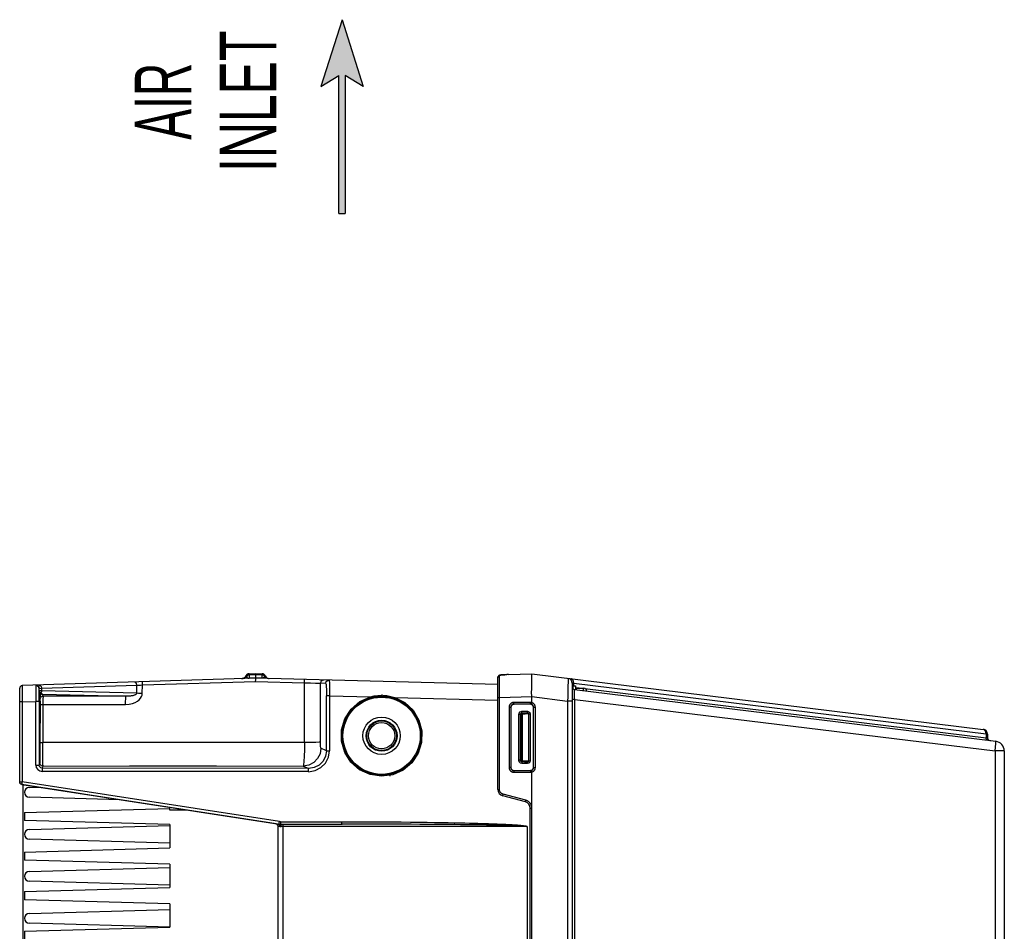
# Model space of a CAD drawing. Extents: x 0 to 594, y 0 to 420.
# Tile 5 of 104: x 247 to 308, y 90 to 147. Entities that reach past the tile are written whole.
import ezdxf
from ezdxf.enums import TextEntityAlignment as Align

# ---------------------------------------------------------------- set-up
doc = ezdxf.new("R2010")
doc.units = 0
doc.header["$LTSCALE"] = 32.67
doc.layers.get('0').update_dxf_attribs({"linetype": 'CONTINUOUS'})
doc.layers.add('DATUM_AXIS', color=7, linetype='CONTINUOUS')
doc.styles.add('TEXTSTYLE_1', font='txt', dxfattribs={"width": 0.8})

# ---------------------------------------------------------------- blocks, each defined once
blk = doc.blocks.new('ARROW_BL2', base_point=(266.67, 140.718))
at = {"color": 7, "linetype": 'CONTINUOUS'}
for p, q in [((266.67, 146.718), (265.353, 142.591)), ((266.67, 146.718), (267.986, 142.591)), ((265.353, 142.591), (266.47, 143.256)), ((266.47, 134.718), (266.47, 143.256)), ((266.869, 143.256), (266.869, 134.718)), ((267.986, 142.591), (266.869, 143.256)), ((266.47, 134.718), (266.869, 134.718))]:
    blk.add_line(p, q, dxfattribs=at)
for points in [[(265.353, 142.591), (266.67, 146.718), (266.47, 143.256)], [(266.47, 143.256), (266.67, 146.718), (266.869, 143.256)], [(266.67, 146.718), (267.986, 142.591), (266.869, 143.256)], [(266.47, 134.718), (266.47, 143.256), (266.869, 143.256)], [(266.869, 143.256), (266.869, 134.718), (266.47, 134.718)]]:
    blk.add_solid(points, dxfattribs=at)

msp = doc.modelspace()

# ---------------------------------------------------------------- linework, layer by layer
at = {"color": 7, "linetype": 'CONTINUOUS'}
for p, q in [((260.912, 106.216), (261.319, 106.229)), ((260.913, 106.142), (260.912, 106.216)), ((261.319, 106.229), (261.724, 106.218)), ((261.319, 106.155), (261.319, 105.94)), ((261.724, 106.218), (261.724, 106.144)), ((261.902, 106.098), (261.964, 106.006)), ((276.747, 106.159), (276.636, 106.154)), ((276.975, 106.167), (278.409, 106.205)), ((278.409, 106.205), (306.355, 102.773)), ((278.418, 106.024), (278.418, 106.071)), ((261.319, 105.94), (246.864, 105.483)), ((254.305, 104.995), (254.319, 105.524)), ((260.474, 105.913), (260.473, 105.913)), ((260.473, 105.913), (260.473, 105.913)), ((260.475, 105.913), (260.474, 105.913)), ((260.476, 105.913), (260.475, 105.913)), ((260.477, 105.913), (260.476, 105.913)), ((260.479, 105.913), (260.477, 105.913)), ((260.48, 105.913), (260.479, 105.913)), ((260.482, 105.913), (260.48, 105.913)), ((260.484, 105.914), (260.482, 105.913)), ((260.513, 105.917), (260.509, 105.917)), ((276.319, 105.547), (261.319, 105.94)), ((261.967, 106.003), (261.961, 106.009)), ((276.319, 99.048), (276.319, 105.991)), ((278.416, 105.774), (278.417, 105.879)), ((278.417, 105.879), (278.418, 105.941)), ((280.919, 105.631), (280.919, 45.326)), ((246.719, 99.509), (246.719, 105.333)), ((278.407, 105.205), (278.408, 105.302)), ((278.408, 105.302), (278.409, 105.397)), ((281.059, 105.236), (307.134, 102.035)), ((278.319, 104.329), (277.319, 104.329)), ((278.39, 104.362), (278.387, 104.349)), ((278.398, 104.389), (278.39, 104.362)), ((278.409, 104.428), (278.398, 104.389)), ((278.409, 104.805), (278.409, 104.802)), ((278.409, 104.43), (278.409, 104.802)), ((278.409, 104.428), (278.409, 104.43)), ((277.119, 104.129), (277.119, 100.428)), ((278.519, 100.429), (278.519, 104.129)), ((247.936, 103.579), (247.942, 103.579)), ((306.619, 102.475), (306.619, 102.239)), ((247.942, 101.779), (247.936, 101.779)), ((307.661, 101.439), (307.661, 65.679)), ((277.319, 100.229), (278.319, 100.229)), ((278.386, 100.212), (278.384, 100.218)), ((278.389, 100.2), (278.386, 100.212)), ((278.396, 100.174), (278.389, 100.2)), ((278.409, 100.129), (278.396, 100.174)), ((278.409, 100.129), (278.409, 100.127)), ((278.409, 97.984), (278.409, 100.127)), ((246.919, 99.349), (246.919, 51.608)), ((247.319, 99.179), (247.909, 99.196)), ((262.594, 96.926), (250.671, 98.768)), ((252.944, 98.417), (247.319, 98.579)), ((278.022, 98.285), (276.615, 98.662)), ((247.019, 97.629), (256.019, 97.879)), ((247.019, 97.629), (247.019, 97.129)), ((256.019, 97.779), (256.019, 97.942)), ((278.319, 53.059), (278.319, 97.899)), ((278.409, 97.974), (278.409, 97.984)), ((278.411, 53.059), (278.411, 97.899)), ((256.019, 96.879), (247.019, 97.129)), ((262.594, 96.926), (262.592, 96.932)), ((262.856, 96.907), (266.668, 96.907)), ((247.319, 96.579), (256.019, 96.829)), ((256.019, 96.879), (256.019, 95.429)), ((262.719, 54.173), (262.719, 96.784)), ((277.786, 96.792), (277.685, 96.797)), ((278.119, 96.757), (278.119, 54.201)), ((256.019, 95.728), (247.319, 95.979)), ((247.019, 95.179), (256.019, 95.429)), ((247.019, 95.179), (247.019, 94.679)), ((256.019, 94.429), (247.019, 94.679)), ((247.319, 93.979), (256.019, 94.229)), ((256.019, 94.429), (256.019, 92.979)), ((256.019, 93.128), (247.319, 93.379)), ((247.019, 92.729), (256.019, 92.979)), ((247.019, 92.729), (247.019, 92.229)), ((256.019, 91.979), (247.019, 92.229)), ((247.319, 91.379), (256.019, 91.629)), ((256.019, 91.979), (256.019, 90.529)), ((247.019, 90.279), (256.019, 90.529)), ((247.019, 90.279), (247.019, 89.779)), ((256.012, 90.528), (247.319, 90.779))]:
    msp.add_line(p, q, dxfattribs=at)
at = {"color": 9, "linetype": 'CONTINUOUS'}
for p, q in [((261.319, 106.155), (260.913, 106.142)), ((260.913, 106.142), (260.913, 105.938)), ((261.724, 106.144), (261.319, 106.155)), ((261.724, 105.94), (261.724, 106.144)), ((276.415, 105.989), (276.416, 106.086)), ((276.624, 106.153), (276.638, 106.154)), ((276.636, 106.154), (276.638, 106.154)), ((248.072, 105.317), (253.979, 105.503)), ((253.966, 105.008), (253.979, 105.503)), ((254.319, 105.524), (261.304, 105.745)), ((261.319, 105.951), (260.913, 105.938)), ((260.913, 105.938), (260.913, 105.927)), ((261.304, 105.745), (264.341, 105.665)), ((261.724, 105.94), (261.319, 105.951)), ((261.724, 105.94), (261.724, 105.929)), ((264.348, 101.96), (264.341, 105.665)), ((265.339, 101.989), (265.333, 105.629)), ((265.661, 105.621), (265.333, 105.629)), ((276.415, 105.819), (276.415, 105.989)), ((276.415, 105.558), (276.415, 105.819)), ((276.415, 105.199), (276.415, 105.558)), ((280.654, 105.538), (280.653, 105.426)), ((280.656, 105.637), (280.654, 105.538)), ((280.657, 105.724), (280.656, 105.637)), ((280.658, 105.817), (280.657, 105.774)), ((280.657, 105.774), (280.657, 105.724)), ((280.658, 105.883), (280.658, 105.854)), ((280.658, 105.854), (280.658, 105.817)), ((281.007, 105.609), (280.919, 105.631)), ((281.007, 105.479), (281.007, 105.609)), ((306.531, 102.475), (281.007, 105.609)), ((247.926, 105.175), (247.926, 105.283)), ((247.949, 105.311), (248.072, 105.317)), ((248.072, 105.317), (248.072, 105.163)), ((253.966, 105.008), (248.072, 105.163)), ((248.173, 104.832), (248.132, 104.957)), ((248.132, 104.957), (253.293, 104.822)), ((265.708, 101.452), (265.708, 104.859)), ((265.902, 104.859), (265.708, 104.859)), ((265.902, 104.859), (265.902, 101.452)), ((265.902, 104.859), (268.432, 104.792)), ((276.416, 104.753), (276.415, 105.199)), ((280.641, 104.884), (280.638, 104.733)), ((280.645, 105.03), (280.641, 104.884)), ((280.648, 105.17), (280.645, 105.03)), ((280.65, 105.303), (280.648, 105.17)), ((280.653, 105.426), (280.65, 105.303)), ((281.058, 105.152), (281.058, 105.177)), ((281.059, 105.106), (281.058, 105.152)), ((281.06, 105.052), (281.059, 105.106)), ((281.061, 104.99), (281.06, 105.052)), ((281.063, 104.921), (281.061, 104.99)), ((281.065, 104.847), (281.063, 104.921)), ((281.068, 104.742), (281.065, 104.847)), ((281.119, 105.376), (281.586, 105.319)), ((281.688, 105.306), (306.531, 102.256)), ((246.865, 104.484), (246.719, 104.484)), ((246.865, 104.484), (247.715, 104.51)), ((246.865, 104.484), (246.865, 99.516)), ((247.715, 100.566), (247.715, 104.51)), ((247.921, 104.51), (247.715, 104.51)), ((247.921, 104.51), (247.921, 100.566)), ((247.932, 104.757), (247.973, 104.632)), ((247.976, 104.324), (247.975, 101.964)), ((248.155, 104.319), (248.154, 101.958)), ((269.935, 104.753), (276.319, 104.586)), ((276.319, 104.753), (276.416, 104.753)), ((276.416, 104.753), (278.409, 104.805)), ((276.416, 99.048), (276.416, 104.753)), ((278.327, 104.44), (277.306, 104.438)), ((277.307, 104.417), (277.306, 104.438)), ((277.307, 104.397), (277.307, 104.417)), ((277.307, 104.385), (277.307, 104.397)), ((277.307, 104.374), (277.307, 104.385)), ((277.307, 104.364), (277.307, 104.374)), ((278.33, 104.34), (277.309, 104.338)), ((277.309, 104.338), (277.319, 104.329)), ((278.33, 104.34), (278.319, 104.329)), ((278.328, 104.392), (278.327, 104.412)), ((278.328, 104.381), (278.328, 104.392)), ((278.328, 104.37), (278.328, 104.381)), ((278.328, 104.36), (278.328, 104.37)), ((278.409, 104.802), (280.632, 104.529)), ((280.632, 104.529), (280.632, 46.428)), ((280.919, 104.529), (280.632, 104.529)), ((281.072, 104.633), (280.919, 104.633)), ((281.072, 104.633), (281.068, 104.742)), ((281.072, 46.324), (281.072, 104.633)), ((281.072, 104.633), (307.088, 101.439)), ((277.007, 104.138), (277.007, 100.419)), ((277.11, 104.138), (277.007, 104.138)), ((277.11, 104.138), (277.11, 100.419)), ((277.11, 104.138), (277.119, 104.129)), ((277.607, 100.864), (277.607, 103.693)), ((277.705, 103.693), (277.607, 103.693)), ((277.705, 103.693), (277.705, 100.864)), ((277.705, 103.693), (277.716, 103.682)), ((277.716, 100.876), (277.716, 103.682)), ((277.776, 103.682), (277.717, 103.682)), ((277.776, 103.682), (277.776, 100.876)), ((277.805, 103.793), (277.816, 103.782)), ((277.805, 103.793), (278.15, 103.792)), ((277.807, 103.892), (278.152, 103.892)), ((277.816, 103.782), (277.816, 103.729)), ((277.84, 103.782), (277.816, 103.782)), ((277.84, 103.722), (277.816, 103.722)), ((277.84, 103.729), (277.84, 103.782)), ((277.84, 100.836), (277.84, 103.722)), ((278.221, 103.734), (278.221, 100.823)), ((278.222, 103.734), (278.319, 103.734)), ((278.319, 103.734), (278.319, 100.823)), ((278.53, 104.139), (278.519, 104.129)), ((278.53, 100.418), (278.53, 104.139)), ((278.53, 104.139), (278.634, 104.139)), ((278.634, 100.418), (278.634, 104.139)), ((306.531, 102.475), (306.531, 102.256)), ((306.619, 102.475), (306.531, 102.475)), ((306.531, 102.256), (306.619, 102.239)), ((307.124, 101.766), (307.127, 101.809)), ((307.127, 101.809), (307.131, 101.849)), ((307.131, 101.849), (307.133, 101.886)), ((265.708, 101.452), (265.363, 101.6)), ((265.708, 101.452), (265.902, 101.452)), ((307.088, 101.439), (307.094, 101.492)), ((307.661, 101.439), (307.088, 101.439)), ((307.088, 101.439), (307.088, 65.638)), ((307.094, 101.492), (307.1, 101.545)), ((307.1, 101.545), (307.106, 101.597)), ((307.106, 101.597), (307.112, 101.648)), ((307.112, 101.648), (307.117, 101.697)), ((247.715, 100.566), (247.921, 100.566)), ((247.964, 100.698), (247.921, 100.566)), ((277.705, 100.864), (277.607, 100.864)), ((277.705, 100.864), (277.716, 100.876)), ((277.716, 100.876), (277.768, 100.876)), ((277.805, 100.765), (277.816, 100.776)), ((278.15, 100.765), (277.805, 100.765)), ((278.152, 100.665), (277.807, 100.665)), ((277.816, 100.777), (277.816, 100.836)), ((277.816, 100.836), (277.84, 100.836)), ((277.816, 100.776), (277.84, 100.776)), ((277.84, 100.776), (277.84, 100.828)), ((278.222, 100.823), (278.319, 100.823)), ((264.6, 100.161), (248.115, 100.161)), ((248.12, 100.366), (248.164, 100.498)), ((264.605, 100.355), (248.12, 100.366)), ((264.265, 100.5), (264.605, 100.355)), ((277.11, 100.419), (277.007, 100.419)), ((277.11, 100.419), (277.119, 100.428)), ((277.307, 100.14), (277.306, 100.119)), ((277.306, 100.119), (278.327, 100.118)), ((277.307, 100.184), (277.307, 100.172)), ((277.307, 100.172), (277.307, 100.16)), ((277.307, 100.16), (277.307, 100.14)), ((277.309, 100.219), (277.319, 100.229)), ((277.309, 100.219), (278.33, 100.218)), ((278.33, 100.218), (278.319, 100.229)), ((278.328, 100.171), (278.327, 100.159)), ((278.327, 100.159), (278.327, 100.139)), ((278.327, 100.139), (278.327, 100.118)), ((278.328, 100.182), (278.328, 100.171)), ((278.53, 100.418), (278.519, 100.429)), ((278.53, 100.418), (278.634, 100.418)), ((246.732, 99.453), (246.719, 99.516)), ((246.719, 99.516), (246.865, 99.516)), ((246.846, 99.368), (246.846, 99.36)), ((246.846, 99.368), (262.778, 96.914)), ((262.797, 97.062), (246.865, 99.516)), ((276.319, 99.048), (276.416, 99.048)), ((276.626, 98.709), (276.63, 98.726)), ((276.63, 98.726), (276.635, 98.746)), ((276.635, 98.746), (276.639, 98.759)), ((278.046, 98.382), (276.639, 98.759)), ((276.619, 98.68), (276.621, 98.688)), ((276.621, 98.688), (276.623, 98.698)), ((276.623, 98.698), (276.626, 98.709)), ((278.026, 98.303), (278.028, 98.311)), ((278.028, 98.311), (278.03, 98.321)), ((278.03, 98.321), (278.033, 98.332)), ((278.033, 98.332), (278.037, 98.349)), ((278.037, 98.349), (278.042, 98.369)), ((278.042, 98.369), (278.046, 98.382)), ((257.074, 97.779), (256.019, 97.779)), ((278.319, 97.899), (278.411, 97.899)), ((262.778, 96.914), (262.754, 96.914)), ((262.883, 96.886), (262.856, 96.907)), ((262.866, 97.057), (266.664, 97.057)), ((278.119, 96.757), (262.91, 96.757)), ((263.003, 96.757), (263.003, 54.201))]:
    msp.add_line(p, q, dxfattribs=at)
for points in [[(260.749, 106.051), (260.686, 105.98), (260.603, 105.932), (260.511, 105.914)], [(260.752, 106.055), (260.742, 106.076), (260.736, 106.09), (260.735, 106.095)], [(260.913, 106.142), (260.851, 106.131), (260.795, 106.101), (260.752, 106.055)], [(260.752, 106.055), (260.758, 106.043), (260.764, 106.032), (260.77, 106.022), (260.777, 106.012), (260.783, 106.004), (260.79, 105.996), (260.797, 105.988), (260.804, 105.982), (260.811, 105.975), (260.818, 105.97), (260.825, 105.964), (260.832, 105.96), (260.84, 105.955), (260.848, 105.951), (260.856, 105.948), (260.865, 105.945), (260.874, 105.942), (260.885, 105.94), (260.898, 105.938), (260.913, 105.938)], [(261.885, 106.058), (261.843, 106.103), (261.787, 106.133), (261.724, 106.144)], [(261.885, 106.058), (261.88, 106.047), (261.874, 106.037), (261.868, 106.027), (261.862, 106.018), (261.856, 106.01), (261.85, 106.002), (261.844, 105.995), (261.837, 105.989), (261.831, 105.983), (261.825, 105.978), (261.819, 105.973), (261.813, 105.968), (261.807, 105.964), (261.8, 105.96), (261.794, 105.957), (261.788, 105.953), (261.781, 105.951), (261.775, 105.948), (261.768, 105.946), (261.76, 105.944), (261.752, 105.942), (261.744, 105.941), (261.734, 105.94), (261.724, 105.94)], [(261.902, 106.098), (261.901, 106.093), (261.896, 106.08), (261.885, 106.058)], [(261.888, 106.054), (261.952, 105.983), (262.034, 105.936), (262.127, 105.918)], [(276.319, 105.991), (276.319, 105.998), (276.32, 106.004), (276.321, 106.011), (276.323, 106.017), (276.325, 106.024), (276.327, 106.03), (276.331, 106.036), (276.334, 106.042), (276.338, 106.047), (276.342, 106.052), (276.347, 106.057), (276.352, 106.062), (276.357, 106.066), (276.363, 106.07), (276.369, 106.074), (276.375, 106.077), (276.381, 106.079), (276.388, 106.082), (276.395, 106.084), (276.402, 106.085), (276.409, 106.086), (276.416, 106.086)], [(276.416, 106.086), (276.416, 106.092), (276.417, 106.097), (276.42, 106.102), (276.423, 106.107), (276.427, 106.111), (276.431, 106.115), (276.437, 106.119), (276.443, 106.123), (276.45, 106.126), (276.458, 106.129), (276.467, 106.132), (276.476, 106.135), (276.485, 106.137), (276.496, 106.14), (276.507, 106.142), (276.518, 106.144), (276.53, 106.145), (276.542, 106.147), (276.555, 106.148), (276.568, 106.149), (276.582, 106.151), (276.596, 106.152), (276.61, 106.153), (276.624, 106.153)], [(276.638, 106.154), (276.75, 106.159), (276.863, 106.164), (276.863, 106.164)], [(247.753, 105.511), (247.734, 105.507), (247.723, 105.495), (247.718, 105.476)], [(247.926, 105.29), (247.895, 105.385), (247.819, 105.453), (247.718, 105.476)], [(247.949, 105.317), (247.922, 105.414), (247.851, 105.486), (247.753, 105.511)], [(247.924, 105.517), (247.994, 105.493), (248.049, 105.423), (248.072, 105.321)], [(253.979, 105.508), (253.957, 105.607), (253.903, 105.679), (253.831, 105.703)], [(253.979, 105.503), (254.079, 105.51), (254.195, 105.516), (254.319, 105.524)], [(254.319, 105.518), (254.315, 105.621), (254.311, 105.693), (254.307, 105.718)], [(264.341, 105.66), (264.347, 105.762), (264.356, 105.835), (264.366, 105.86)], [(264.341, 105.665), (264.714, 105.653), (265.027, 105.642), (265.242, 105.634), (265.333, 105.629)], [(265.538, 105.829), (265.435, 105.803), (265.362, 105.731), (265.334, 105.634)], [(265.661, 105.626), (265.692, 105.728), (265.767, 105.797), (265.866, 105.82)], [(265.661, 105.621), (265.67, 105.606), (265.679, 105.562), (265.687, 105.491), (265.694, 105.396), (265.7, 105.28), (265.704, 105.147), (265.707, 105.004), (265.708, 104.859)], [(265.866, 105.82), (265.873, 105.806), (265.88, 105.762), (265.886, 105.691), (265.891, 105.594), (265.896, 105.476), (265.899, 105.338), (265.901, 105.186), (265.902, 105.025), (265.902, 104.859)], [(280.655, 105.929), (280.656, 105.928), (280.656, 105.925), (280.657, 105.92), (280.657, 105.914), (280.657, 105.905), (280.657, 105.895), (280.658, 105.883)], [(281.007, 105.609), (281.007, 105.625), (281.007, 105.641), (281.007, 105.657), (281.006, 105.672), (281.004, 105.688), (281.002, 105.703), (280.999, 105.718), (280.995, 105.732), (280.991, 105.747), (280.987, 105.76), (280.982, 105.774), (280.976, 105.787), (280.97, 105.799), (280.963, 105.811), (280.956, 105.823), (280.949, 105.834), (280.941, 105.844), (280.932, 105.853), (280.923, 105.862), (280.914, 105.87), (280.905, 105.878), (280.895, 105.884), (280.885, 105.89), (280.874, 105.895), (280.864, 105.899), (280.853, 105.903), (280.842, 105.905), (280.831, 105.907)], [(247.921, 104.51), (247.921, 104.769), (247.922, 104.997), (247.924, 105.174), (247.926, 105.283)], [(247.926, 105.283), (247.929, 105.298), (247.936, 105.308), (247.949, 105.311)], [(247.926, 105.175), (247.927, 105.066), (247.927, 104.968), (247.928, 104.882)], [(248.029, 105.022), (247.975, 105.075), (247.938, 105.127), (247.926, 105.175)], [(248.072, 105.163), (247.993, 105.166), (247.944, 105.171), (247.926, 105.175)], [(247.928, 104.882), (247.941, 104.937), (247.976, 104.986), (248.029, 105.022)], [(247.928, 104.882), (247.929, 104.818), (247.93, 104.776), (247.932, 104.757)], [(248.132, 104.957), (248.034, 104.932), (247.96, 104.86), (247.932, 104.757)], [(247.973, 104.632), (247.999, 104.73), (248.071, 104.804), (248.173, 104.832)], [(248.072, 105.163), (248.067, 105.111), (248.052, 105.063), (248.029, 105.022)], [(248.132, 104.957), (248.093, 104.967), (248.059, 104.989), (248.029, 105.022)], [(248.173, 104.832), (248.167, 104.793), (248.16, 104.68), (248.156, 104.512), (248.155, 104.319)], [(253.293, 104.822), (251.584, 104.825), (249.877, 104.828), (248.173, 104.832)], [(253.272, 104.309), (253.495, 104.325), (253.694, 104.369), (253.865, 104.435), (254.006, 104.515), (254.118, 104.605), (254.201, 104.702), (254.259, 104.8), (254.292, 104.899), (254.305, 104.995)], [(253.272, 104.309), (253.274, 104.502), (253.279, 104.667), (253.285, 104.779), (253.293, 104.822)], [(253.966, 105.008), (253.961, 104.988), (253.95, 104.969), (253.935, 104.952), (253.915, 104.936), (253.891, 104.921), (253.864, 104.907), (253.834, 104.894), (253.8, 104.882), (253.762, 104.871), (253.72, 104.861), (253.675, 104.851), (253.625, 104.843), (253.57, 104.835), (253.51, 104.829), (253.444, 104.825), (253.372, 104.822), (253.293, 104.822)], [(254.305, 104.995), (254.181, 104.999), (254.065, 105.004), (253.966, 105.008)], [(268.432, 104.792), (268.655, 104.842), (268.883, 104.872), (269.12, 104.882)], [(269.119, 104.829), (269.12, 104.837), (269.12, 104.856), (269.12, 104.882)], [(269.186, 104.881), (269.164, 104.882), (269.142, 104.882), (269.12, 104.882)], [(269.186, 104.881), (269.442, 104.862), (269.691, 104.819), (269.935, 104.753)], [(281.058, 105.177), (281.058, 105.198), (281.058, 105.207), (281.058, 105.215), (281.058, 105.221), (281.058, 105.227), (281.059, 105.231), (281.059, 105.234), (281.059, 105.235), (281.059, 105.236)], [(247.973, 104.632), (247.975, 104.59), (247.976, 104.474), (247.976, 104.324)], [(247.976, 104.324), (247.999, 104.322), (248.063, 104.32), (248.155, 104.319)], [(269.12, 99.869), (268.41, 99.971), (267.758, 100.27), (267.218, 100.741), (266.833, 101.346), (266.634, 102.034), (266.638, 102.75), (266.844, 103.436), (267.235, 104.035), (267.779, 104.5), (268.432, 104.792)], [(268.446, 104.735), (268.445, 104.742), (268.44, 104.764), (268.432, 104.792)], [(269.935, 104.753), (270.559, 104.435), (271.072, 103.957), (271.433, 103.354), (271.613, 102.675), (271.597, 101.971), (271.387, 101.299), (270.998, 100.712), (270.461, 100.256), (269.818, 99.968), (269.12, 99.869)], [(269.914, 104.696), (269.917, 104.704), (269.924, 104.724), (269.935, 104.753)], [(277.306, 104.438), (277.291, 104.438), (277.275, 104.436), (277.26, 104.434), (277.244, 104.432), (277.229, 104.428), (277.214, 104.423), (277.199, 104.418), (277.185, 104.412), (277.171, 104.405), (277.157, 104.398), (277.143, 104.39), (277.13, 104.381), (277.118, 104.371), (277.106, 104.361), (277.095, 104.35), (277.084, 104.339), (277.074, 104.327), (277.064, 104.314), (277.055, 104.301), (277.047, 104.288), (277.04, 104.274), (277.033, 104.26), (277.027, 104.246), (277.022, 104.231), (277.017, 104.216), (277.014, 104.2), (277.011, 104.185), (277.009, 104.169), (277.007, 104.154), (277.007, 104.138)], [(277.309, 104.338), (277.298, 104.338), (277.286, 104.337), (277.275, 104.335), (277.263, 104.333), (277.252, 104.33), (277.241, 104.326), (277.23, 104.322), (277.22, 104.317), (277.209, 104.311), (277.199, 104.305), (277.19, 104.299), (277.181, 104.291), (277.172, 104.284), (277.164, 104.275), (277.156, 104.267), (277.149, 104.258), (277.142, 104.248), (277.136, 104.238), (277.131, 104.228), (277.126, 104.217), (277.122, 104.206), (277.118, 104.195), (277.115, 104.184), (277.113, 104.173), (277.111, 104.161), (277.11, 104.15), (277.11, 104.138)], [(277.309, 104.338), (277.309, 104.339), (277.309, 104.34), (277.309, 104.341), (277.308, 104.343), (277.308, 104.345), (277.308, 104.348), (277.308, 104.351), (277.308, 104.355), (277.308, 104.359), (277.307, 104.364)], [(278.327, 104.412), (278.327, 104.433), (278.327, 104.44)], [(278.409, 104.428), (278.395, 104.432), (278.382, 104.435), (278.368, 104.437), (278.355, 104.438), (278.341, 104.439), (278.327, 104.44)], [(278.33, 104.34), (278.33, 104.34), (278.329, 104.341), (278.329, 104.342), (278.329, 104.344), (278.329, 104.347), (278.329, 104.349), (278.329, 104.353), (278.328, 104.356), (278.328, 104.36)], [(278.382, 104.333), (278.372, 104.335), (278.361, 104.337), (278.351, 104.339), (278.34, 104.339), (278.33, 104.34)], [(278.53, 104.139), (278.529, 104.151), (278.528, 104.163), (278.527, 104.175), (278.524, 104.187), (278.521, 104.198), (278.517, 104.209), (278.513, 104.22), (278.508, 104.231), (278.502, 104.242), (278.495, 104.252), (278.489, 104.261), (278.481, 104.27), (278.473, 104.279), (278.464, 104.287), (278.455, 104.295), (278.446, 104.302), (278.436, 104.309), (278.426, 104.315), (278.415, 104.321), (278.404, 104.325), (278.393, 104.329), (278.382, 104.333)], [(278.634, 104.139), (278.634, 104.155), (278.633, 104.171), (278.63, 104.187), (278.628, 104.202), (278.624, 104.218), (278.619, 104.233), (278.614, 104.248), (278.608, 104.262), (278.601, 104.277), (278.593, 104.291), (278.585, 104.304), (278.576, 104.317), (278.566, 104.33), (278.556, 104.342), (278.545, 104.353), (278.533, 104.364), (278.521, 104.374), (278.509, 104.384), (278.496, 104.393), (278.482, 104.401), (278.468, 104.408), (278.454, 104.415), (278.439, 104.421), (278.424, 104.426), (278.409, 104.43)], [(280.638, 104.733), (280.634, 104.58), (280.632, 104.529)], [(277.607, 103.693), (277.631, 103.787), (277.705, 103.864), (277.807, 103.892)], [(277.705, 103.693), (277.717, 103.741), (277.753, 103.779), (277.805, 103.793)], [(277.816, 103.782), (277.766, 103.768), (277.729, 103.732), (277.716, 103.682)], [(277.816, 103.722), (277.797, 103.717), (277.781, 103.702), (277.776, 103.682)], [(277.805, 103.793), (277.806, 103.808), (277.807, 103.844), (277.807, 103.892)], [(278.15, 103.792), (278.075, 103.787), (277.967, 103.783), (277.84, 103.782)], [(278.15, 103.792), (278.151, 103.807), (278.152, 103.843), (278.152, 103.892)], [(278.15, 103.792), (278.184, 103.786), (278.211, 103.766), (278.221, 103.734)], [(278.152, 103.892), (278.238, 103.87), (278.297, 103.813), (278.319, 103.734)], [(306.531, 102.475), (306.532, 102.491), (306.532, 102.507), (306.531, 102.523), (306.53, 102.538), (306.528, 102.554), (306.526, 102.569), (306.523, 102.584), (306.52, 102.598), (306.516, 102.613), (306.511, 102.627), (306.506, 102.64), (306.5, 102.653), (306.494, 102.665), (306.488, 102.677), (306.48, 102.689), (306.473, 102.7), (306.465, 102.71), (306.456, 102.719), (306.448, 102.728), (306.438, 102.736), (306.429, 102.744), (306.419, 102.75), (306.409, 102.756), (306.399, 102.761), (306.388, 102.765), (306.377, 102.769), (306.366, 102.771), (306.355, 102.773)], [(247.975, 101.964), (247.975, 101.496), (247.972, 101.106), (247.969, 100.805), (247.964, 100.698)], [(247.975, 101.964), (248, 101.961), (248.066, 101.959), (248.154, 101.958)], [(248.164, 100.498), (248.163, 100.521), (248.161, 100.579), (248.16, 100.669), (248.159, 100.79), (248.157, 100.938), (248.156, 101.111), (248.156, 101.304), (248.155, 101.513), (248.154, 101.732), (248.154, 101.958)], [(264.348, 101.96), (264.342, 101.513), (264.33, 101.112), (264.312, 100.791), (264.29, 100.581), (264.265, 100.5)], [(265.339, 101.989), (265.25, 101.979), (265.041, 101.971), (264.728, 101.964), (264.348, 101.96)], [(265.363, 101.6), (265.354, 101.633), (265.347, 101.718), (265.341, 101.842), (265.339, 101.989)], [(306.625, 102.097), (306.618, 102.098), (306.611, 102.1), (306.604, 102.102), (306.598, 102.105), (306.591, 102.109), (306.585, 102.113), (306.579, 102.117), (306.574, 102.123), (306.568, 102.128), (306.563, 102.134), (306.559, 102.141), (306.554, 102.148), (306.55, 102.156), (306.546, 102.163), (306.543, 102.172), (306.54, 102.18), (306.537, 102.189), (306.535, 102.198), (306.533, 102.207), (306.532, 102.217), (306.531, 102.226), (306.531, 102.236), (306.531, 102.246), (306.531, 102.256)], [(307.133, 101.886), (307.135, 101.903), (307.136, 101.92), (307.137, 101.935), (307.137, 101.949), (307.138, 101.962), (307.138, 101.975), (307.138, 101.986), (307.139, 101.996), (307.139, 102.005), (307.138, 102.012), (307.138, 102.019), (307.137, 102.024), (307.137, 102.029), (307.136, 102.032), (307.135, 102.034), (307.134, 102.035)], [(265.363, 101.6), (265.31, 101.261), (265.161, 100.965), (264.924, 100.721), (264.616, 100.558), (264.265, 100.5)], [(264.6, 100.155), (265.005, 100.219), (265.367, 100.404), (265.653, 100.689), (265.838, 101.05), (265.902, 101.452)], [(265.708, 101.452), (265.654, 101.113), (265.498, 100.807), (265.254, 100.565), (264.947, 100.408), (264.605, 100.355)], [(307.117, 101.697), (307.119, 101.72), (307.124, 101.766)], [(247.715, 100.566), (247.746, 100.412), (247.832, 100.284), (247.961, 100.197), (248.115, 100.166)], [(248.12, 100.366), (248.021, 100.393), (247.947, 100.466), (247.921, 100.566)], [(248.164, 100.498), (248.062, 100.526), (247.99, 100.6), (247.964, 100.698)], [(277.807, 100.665), (277.713, 100.689), (277.636, 100.762), (277.607, 100.864)], [(277.805, 100.765), (277.757, 100.777), (277.719, 100.813), (277.705, 100.864)], [(277.716, 100.876), (277.729, 100.826), (277.766, 100.789), (277.816, 100.776)], [(277.776, 100.876), (277.78, 100.857), (277.795, 100.841), (277.816, 100.836)], [(277.805, 100.765), (277.806, 100.749), (277.807, 100.714), (277.807, 100.665)], [(277.84, 100.776), (277.967, 100.774), (278.075, 100.771), (278.15, 100.765)], [(278.221, 100.823), (278.212, 100.793), (278.186, 100.772), (278.15, 100.765)], [(278.15, 100.765), (278.151, 100.75), (278.152, 100.714), (278.152, 100.665)], [(278.319, 100.823), (278.298, 100.747), (278.239, 100.688), (278.152, 100.665)], [(248.121, 100.366), (248.118, 100.339), (248.116, 100.266), (248.115, 100.166)], [(248.164, 100.498), (253.525, 100.508), (258.901, 100.509), (264.265, 100.5)], [(264.6, 100.155), (264.6, 100.257), (264.602, 100.329), (264.605, 100.355)], [(277.007, 100.419), (277.007, 100.404), (277.009, 100.388), (277.011, 100.372), (277.014, 100.357), (277.017, 100.342), (277.022, 100.327), (277.027, 100.312), (277.033, 100.297), (277.04, 100.283), (277.047, 100.269), (277.055, 100.256), (277.064, 100.243), (277.074, 100.23), (277.084, 100.219), (277.095, 100.207), (277.106, 100.196), (277.118, 100.186), (277.13, 100.177), (277.143, 100.168), (277.157, 100.159), (277.171, 100.152), (277.185, 100.145), (277.199, 100.139), (277.214, 100.134), (277.229, 100.129), (277.244, 100.126), (277.26, 100.123), (277.275, 100.121), (277.291, 100.12), (277.306, 100.119)], [(277.11, 100.419), (277.11, 100.408), (277.111, 100.396), (277.113, 100.384), (277.115, 100.373), (277.118, 100.362), (277.122, 100.351), (277.126, 100.34), (277.131, 100.329), (277.136, 100.319), (277.142, 100.309), (277.149, 100.3), (277.156, 100.291), (277.164, 100.282), (277.172, 100.274), (277.181, 100.266), (277.19, 100.259), (277.199, 100.252), (277.209, 100.246), (277.22, 100.24), (277.23, 100.236), (277.241, 100.231), (277.252, 100.228), (277.263, 100.225), (277.275, 100.222), (277.286, 100.22), (277.298, 100.219), (277.309, 100.219)], [(277.309, 100.219), (277.309, 100.219), (277.309, 100.218), (277.309, 100.216), (277.308, 100.214), (277.308, 100.212), (277.308, 100.209), (277.308, 100.206), (277.308, 100.202), (277.308, 100.198), (277.307, 100.194), (277.307, 100.184)], [(278.327, 100.118), (278.341, 100.118), (278.355, 100.119), (278.368, 100.121), (278.382, 100.123), (278.395, 100.125), (278.409, 100.129)], [(278.33, 100.218), (278.33, 100.217), (278.329, 100.216), (278.329, 100.215), (278.329, 100.213), (278.329, 100.211), (278.329, 100.208), (278.329, 100.205), (278.328, 100.201), (278.328, 100.197), (278.328, 100.192), (278.328, 100.182)], [(278.33, 100.218), (278.34, 100.218), (278.351, 100.219), (278.361, 100.22), (278.372, 100.222), (278.382, 100.224)], [(278.382, 100.224), (278.393, 100.228), (278.404, 100.232), (278.415, 100.237), (278.426, 100.242), (278.436, 100.248), (278.446, 100.255), (278.455, 100.262), (278.464, 100.27), (278.473, 100.278), (278.481, 100.287), (278.489, 100.296), (278.495, 100.306), (278.502, 100.316), (278.508, 100.326), (278.513, 100.337), (278.517, 100.348), (278.521, 100.359), (278.524, 100.371), (278.527, 100.382), (278.528, 100.394), (278.529, 100.406), (278.53, 100.418)], [(278.409, 100.127), (278.424, 100.131), (278.439, 100.136), (278.454, 100.142), (278.468, 100.149), (278.482, 100.157), (278.496, 100.165), (278.509, 100.174), (278.521, 100.183), (278.533, 100.193), (278.545, 100.204), (278.556, 100.216), (278.566, 100.228), (278.576, 100.24), (278.585, 100.253), (278.593, 100.267), (278.601, 100.281), (278.608, 100.295), (278.614, 100.309), (278.619, 100.324), (278.624, 100.34), (278.628, 100.355), (278.63, 100.371), (278.633, 100.386), (278.634, 100.402), (278.634, 100.418)], [(246.846, 99.368), (246.777, 99.397), (246.732, 99.453)], [(246.865, 99.516), (246.854, 99.443), (246.847, 99.388), (246.846, 99.368)], [(269.119, 99.929), (269.12, 99.921), (269.12, 99.899), (269.12, 99.869)], [(276.639, 98.759), (276.623, 98.763), (276.609, 98.768), (276.594, 98.774), (276.58, 98.781), (276.566, 98.789), (276.553, 98.797), (276.54, 98.806), (276.527, 98.815), (276.515, 98.826), (276.504, 98.836), (276.493, 98.848), (276.483, 98.86), (276.473, 98.872), (276.465, 98.885), (276.456, 98.899), (276.449, 98.912), (276.442, 98.926), (276.436, 98.941), (276.431, 98.956), (276.426, 98.971), (276.423, 98.986), (276.42, 99.002), (276.418, 99.017), (276.417, 99.033), (276.416, 99.048)], [(276.615, 98.662), (276.615, 98.662), (276.615, 98.663), (276.615, 98.664), (276.616, 98.666), (276.616, 98.668), (276.616, 98.67), (276.617, 98.673), (276.618, 98.676), (276.619, 98.68)], [(278.022, 98.285), (278.022, 98.285), (278.022, 98.286), (278.022, 98.287), (278.023, 98.289), (278.023, 98.291), (278.023, 98.293), (278.024, 98.296), (278.025, 98.299), (278.026, 98.303)], [(278.409, 97.984), (278.404, 98.007), (278.399, 98.029), (278.393, 98.05), (278.385, 98.072), (278.377, 98.093), (278.368, 98.114), (278.357, 98.134), (278.346, 98.154), (278.334, 98.173), (278.321, 98.192), (278.307, 98.21), (278.293, 98.228), (278.277, 98.244), (278.261, 98.26), (278.245, 98.276), (278.227, 98.29), (278.209, 98.304), (278.19, 98.317), (278.171, 98.329), (278.151, 98.34), (278.131, 98.35), (278.11, 98.36), (278.089, 98.368), (278.067, 98.375), (278.046, 98.382)], [(262.719, 96.784), (262.703, 96.851), (262.658, 96.905), (262.592, 96.932)], [(262.592, 96.932), (262.611, 96.932), (262.666, 96.925), (262.754, 96.914)], [(262.827, 96.765), (262.821, 96.835), (262.795, 96.889), (262.754, 96.914)], [(262.754, 96.914), (262.786, 96.91), (262.82, 96.907), (262.856, 96.907)], [(262.778, 96.914), (262.779, 96.934), (262.786, 96.987), (262.797, 97.062)], [(262.866, 97.057), (262.843, 97.057), (262.82, 97.059), (262.797, 97.062)], [(262.866, 97.057), (262.867, 96.983), (262.868, 96.928), (262.87, 96.907)], [(262.995, 96.907), (262.999, 96.886), (263.002, 96.832), (263.003, 96.757)], [(266.668, 96.907), (266.666, 96.928), (266.665, 96.983), (266.664, 97.057)], [(262.719, 96.784), (262.732, 96.784), (262.769, 96.777), (262.827, 96.765)], [(262.827, 96.765), (262.853, 96.761), (262.88, 96.758), (262.91, 96.757)], [(262.91, 96.757), (262.903, 96.832), (262.883, 96.886)]]:
    msp.add_lwpolyline(points, dxfattribs=at)
at = {"color": 7, "linetype": 'CONTINUOUS'}
for points in [[(260.735, 106.095), (260.732, 106.089), (260.728, 106.08), (260.724, 106.072), (260.719, 106.063), (260.715, 106.056), (260.71, 106.048), (260.705, 106.041), (260.7, 106.034), (260.695, 106.027), (260.69, 106.021), (260.685, 106.015), (260.679, 106.009), (260.674, 106.003)], [(261.319, 106.155), (261.319, 106.22), (261.319, 106.229)], [(261.964, 106.006), (261.959, 106.011), (261.947, 106.025), (261.936, 106.039), (261.926, 106.054), (261.917, 106.069), (261.908, 106.085), (261.902, 106.098)], [(261.961, 106.009), (261.956, 106.015), (261.95, 106.021), (261.945, 106.028), (261.939, 106.035), (261.934, 106.042), (261.929, 106.049), (261.924, 106.057), (261.919, 106.065), (261.914, 106.074), (261.909, 106.082), (261.905, 106.092), (261.902, 106.098)], [(276.636, 106.154), (276.621, 106.154), (276.602, 106.152), (276.583, 106.151), (276.564, 106.15), (276.545, 106.148), (276.527, 106.146), (276.507, 106.143), (276.488, 106.14), (276.47, 106.137), (276.453, 106.133), (276.438, 106.129), (276.424, 106.124), (276.411, 106.119), (276.399, 106.113), (276.388, 106.107), (276.377, 106.1), (276.368, 106.093), (276.359, 106.085), (276.351, 106.076), (276.344, 106.068), (276.338, 106.059), (276.333, 106.049), (276.328, 106.039), (276.325, 106.029), (276.322, 106.019), (276.32, 106.008), (276.319, 105.997), (276.319, 105.991)], [(276.975, 106.167), (276.863, 106.164), (276.747, 106.159)], [(278.418, 106.071), (278.418, 106.092), (278.417, 106.111), (278.417, 106.128), (278.417, 106.144), (278.416, 106.158), (278.415, 106.17), (278.415, 106.18), (278.414, 106.189), (278.413, 106.196), (278.411, 106.2), (278.41, 106.203), (278.409, 106.205)], [(246.864, 105.483), (246.863, 105.435), (246.863, 105.293), (246.863, 105.072), (246.864, 104.793), (246.865, 104.484)], [(247.718, 105.476), (247.716, 105.341), (247.714, 105.119), (247.714, 104.832), (247.715, 104.51)], [(260.509, 105.917), (260.506, 105.916), (260.502, 105.916), (260.499, 105.915), (260.496, 105.915), (260.493, 105.914), (260.491, 105.914), (260.489, 105.914), (260.487, 105.914), (260.486, 105.914), (260.484, 105.914)], [(260.674, 106.003), (260.669, 105.998), (260.663, 105.993), (260.658, 105.988), (260.652, 105.983), (260.647, 105.979), (260.641, 105.974), (260.636, 105.97), (260.63, 105.966), (260.625, 105.963), (260.619, 105.959), (260.614, 105.956), (260.609, 105.952), (260.603, 105.949), (260.598, 105.947), (260.593, 105.944), (260.588, 105.941), (260.582, 105.939), (260.577, 105.937), (260.572, 105.935), (260.567, 105.933), (260.562, 105.931), (260.557, 105.929), (260.552, 105.927), (260.548, 105.926), (260.543, 105.924), (260.538, 105.923), (260.534, 105.922), (260.53, 105.921), (260.525, 105.92), (260.521, 105.919), (260.517, 105.918), (260.513, 105.917)], [(261.319, 105.939), (261.312, 105.913), (261.306, 105.84), (261.302, 105.74)], [(278.409, 105.397), (278.412, 105.575), (278.416, 105.774)], [(278.418, 105.941), (278.418, 105.97), (278.418, 106.024)], [(278.409, 104.805), (278.407, 104.855), (278.407, 104.905), (278.406, 104.956), (278.406, 105.006), (278.406, 105.056), (278.406, 105.107), (278.406, 105.156), (278.407, 105.205)], [(247.958, 104.579), (247.956, 104.568), (247.951, 104.421), (247.947, 104.114)], [(247.958, 100.779), (247.961, 100.815), (247.966, 101.016), (247.97, 101.374), (247.973, 101.852), (247.974, 102.406), (247.974, 102.983), (247.973, 103.531), (247.97, 104), (247.966, 104.349), (247.961, 104.543), (247.958, 104.579)], [(248.155, 104.319), (249.858, 104.315), (251.564, 104.312), (253.272, 104.309)], [(277.319, 104.329), (277.307, 104.328), (277.295, 104.327), (277.284, 104.326), (277.273, 104.323), (277.261, 104.32), (277.25, 104.317), (277.239, 104.312), (277.229, 104.307), (277.219, 104.302), (277.209, 104.296), (277.199, 104.289), (277.19, 104.282), (277.181, 104.274), (277.173, 104.266), (277.166, 104.257), (277.158, 104.248), (277.152, 104.239), (277.146, 104.229), (277.14, 104.219), (277.135, 104.208), (277.131, 104.197), (277.127, 104.186), (277.124, 104.175), (277.122, 104.164), (277.12, 104.152), (277.119, 104.14), (277.119, 104.129)], [(278.419, 104.302), (278.409, 104.307), (278.398, 104.312), (278.387, 104.317), (278.376, 104.32), (278.365, 104.323), (278.354, 104.326), (278.342, 104.327), (278.33, 104.328), (278.319, 104.329)], [(278.387, 104.349), (278.385, 104.342), (278.384, 104.34), (278.383, 104.337), (278.383, 104.336), (278.382, 104.334), (278.382, 104.333), (278.382, 104.333)], [(278.519, 104.129), (278.518, 104.14), (278.517, 104.152), (278.516, 104.163), (278.513, 104.175), (278.51, 104.186), (278.507, 104.197), (278.502, 104.208), (278.497, 104.218), (278.492, 104.229), (278.486, 104.239), (278.479, 104.248), (278.472, 104.257), (278.464, 104.266), (278.456, 104.274), (278.447, 104.282), (278.438, 104.289), (278.429, 104.296), (278.419, 104.302)], [(247.947, 104.114), (247.943, 103.623), (247.943, 103.59), (247.942, 103.579)], [(278.221, 103.734), (278.138, 103.728), (278.003, 103.723), (277.84, 103.722)], [(247.936, 103.579), (247.933, 103.524), (247.931, 103.367), (247.929, 103.131), (247.928, 102.838), (247.928, 102.526), (247.929, 102.233), (247.931, 101.993), (247.933, 101.834), (247.936, 101.779)], [(247.942, 101.779), (247.943, 101.767), (247.943, 101.734)], [(264.348, 101.96), (258.952, 101.969), (253.546, 101.969), (248.154, 101.958)], [(247.943, 101.734), (247.947, 101.242), (247.951, 100.936), (247.956, 100.79), (247.958, 100.779)], [(277.84, 100.836), (278.003, 100.834), (278.138, 100.83), (278.221, 100.823)], [(277.119, 100.428), (277.119, 100.417), (277.12, 100.405), (277.122, 100.394), (277.124, 100.382), (277.127, 100.371), (277.131, 100.36), (277.135, 100.349), (277.14, 100.339), (277.146, 100.329), (277.152, 100.319), (277.158, 100.309), (277.166, 100.3), (277.173, 100.291), (277.181, 100.283), (277.19, 100.275), (277.199, 100.268), (277.209, 100.262), (277.219, 100.255), (277.229, 100.25), (277.239, 100.245), (277.25, 100.241), (277.261, 100.237), (277.273, 100.234), (277.284, 100.232), (277.295, 100.23), (277.307, 100.229), (277.319, 100.229)], [(278.319, 100.229), (278.33, 100.229), (278.342, 100.23), (278.354, 100.232), (278.365, 100.234), (278.376, 100.237), (278.387, 100.241), (278.398, 100.245), (278.409, 100.25), (278.419, 100.255)], [(278.384, 100.218), (278.383, 100.22), (278.383, 100.222), (278.382, 100.223), (278.382, 100.224), (278.382, 100.224)], [(278.419, 100.255), (278.429, 100.262), (278.438, 100.268), (278.447, 100.275), (278.456, 100.283), (278.464, 100.291), (278.472, 100.3), (278.479, 100.309), (278.486, 100.319), (278.492, 100.329), (278.497, 100.339), (278.502, 100.35), (278.507, 100.36), (278.51, 100.371), (278.513, 100.383), (278.516, 100.394), (278.517, 100.406), (278.518, 100.417), (278.519, 100.429)], [(246.846, 99.36), (246.781, 99.387), (246.735, 99.441), (246.719, 99.509)], [(250.671, 98.768), (249.416, 98.962), (248.141, 99.16), (246.846, 99.36)], [(278.411, 97.899), (278.411, 97.917), (278.41, 97.934), (278.409, 97.974)], [(262.594, 96.926), (262.657, 96.899), (262.702, 96.846), (262.717, 96.784)], [(262.778, 96.914), (262.808, 96.91), (262.839, 96.907), (262.87, 96.907)], [(266.664, 97.057), (267.512, 97.056), (268.297, 97.053), (269.025, 97.05), (269.699, 97.046), (270.324, 97.041), (270.904, 97.035), (271.442, 97.029), (271.941, 97.023), (272.403, 97.016), (272.833, 97.009), (273.231, 97.002), (273.601, 96.995), (273.944, 96.988), (274.262, 96.981), (274.557, 96.974), (274.831, 96.967), (275.085, 96.96), (275.321, 96.953), (275.54, 96.946), (275.743, 96.939), (275.931, 96.933), (276.106, 96.926), (276.268, 96.92), (276.418, 96.914), (276.557, 96.908), (276.687, 96.902), (276.807, 96.896), (276.918, 96.89), (277.022, 96.885), (277.117, 96.879), (277.206, 96.874), (277.289, 96.869), (277.365, 96.864), (277.436, 96.859), (277.502, 96.854), (277.563, 96.849), (277.62, 96.844), (277.672, 96.84), (277.721, 96.835), (277.766, 96.831), (277.808, 96.826), (277.846, 96.821), (277.882, 96.816), (277.914, 96.811), (277.945, 96.806), (277.973, 96.801), (277.998, 96.796), (278.021, 96.791), (278.043, 96.786), (278.062, 96.78), (278.079, 96.774), (278.094, 96.77), (278.108, 96.766), (278.119, 96.757)], [(277.685, 96.797), (277.629, 96.8), (277.568, 96.802), (277.502, 96.805), (277.431, 96.808), (277.355, 96.81), (277.273, 96.813), (277.184, 96.816), (277.088, 96.819), (276.985, 96.822), (276.874, 96.825), (276.754, 96.828), (276.624, 96.831), (276.485, 96.834), (276.334, 96.837), (276.172, 96.84), (275.998, 96.843), (275.809, 96.847), (275.606, 96.85), (275.387, 96.854), (275.151, 96.857), (274.896, 96.861), (274.621, 96.864), (274.325, 96.868), (274.006, 96.872), (273.661, 96.875), (273.29, 96.879), (272.889, 96.882), (272.457, 96.886), (271.991, 96.889), (271.489, 96.893), (270.946, 96.896), (270.362, 96.899), (269.731, 96.901), (269.05, 96.903), (268.316, 96.905), (267.523, 96.906), (266.668, 96.907)], [(278.061, 96.774), (278.037, 96.778), (278.009, 96.781), (277.979, 96.782), (277.947, 96.784), (277.911, 96.786), (277.872, 96.788), (277.786, 96.792)], [(278.119, 96.757), (278.102, 96.766), (278.061, 96.774)]]:
    msp.add_lwpolyline(points, dxfattribs=at)
for radius in [2.45, 1.158, 0.958]:
    msp.add_circle((269.119, 102.379), radius, dxfattribs=at)
at = {"color": 9, "linetype": 'CONTINUOUS'}
for radius in [2.39, 0.915, 0.815]:
    msp.add_circle((269.119, 102.379), radius, dxfattribs=at)
at = {"color": 7, "linetype": 'CONTINUOUS'}
for centre, radius, start, end in [((260.459, 106.213), 0.3, 271.80803, 336.8444), ((260.919, 106.016), 0.2, 91.80932, 156.84093), ((261.719, 106.018), 0.2, 23.46141, 88.4987), ((246.869, 105.333), 0.15, 91.80495, 179.98577), ((262.177, 106.217), 0.3, 224.76206, 268.5), ((280.619, 105.631), 0.3, 0, 83), ((281.079, 105.395), 0.16, 180, 263), ((306.319, 102.475), 0.3, 0, 83), ((306.779, 102.239), 0.16, 180, 263), ((307.061, 101.439), 0.6, 0, 83), ((269.819, 99.884), 0.2, 148.58973, 180), ((247.319, 98.879), 0.3, 90, 270), ((276.719, 99.048), 0.4, 180, 255), ((277.919, 97.899), 0.4, 0, 75), ((247.319, 96.279), 0.3, 90, 270), ((247.319, 93.679), 0.3, 90, 270), ((247.319, 91.079), 0.3, 90, 270)]:
    msp.add_arc(centre, radius, start, end, dxfattribs=at)
at = {"layer": 'DATUM_AXIS', "color": 9, "linetype": 'CONTINUOUS'}
for p, q in [((280.979, 105.27), (280.979, 105.479)), ((281.179, 105.221), (281.179, 105.319)), ((281.619, 105.167), (281.619, 105.319))]:
    msp.add_line(p, q, dxfattribs=at)
at = {"layer": 'DATUM_AXIS', "color": 7, "linetype": 'CONTINUOUS'}
for p, q in [((280.979, 105.479), (281.119, 105.479)), ((281.119, 105.479), (281.119, 105.229)), ((280.919, 105.419), (280.919, 105.395)), ((281.179, 105.319), (281.619, 105.319)), ((306.774, 102.079), (306.819, 102.079)), ((306.819, 102.079), (306.819, 102.073))]:
    msp.add_line(p, q, dxfattribs=at)
for centre, radius, start, end in [((280.979, 105.419), 0.06, 90, 180), ((281.179, 105.259), 0.06, 90, 180), ((281.619, 105.119), 0.2, 6.99403, 90)]:
    msp.add_arc(centre, radius, start, end, dxfattribs=at)

# ---------------------------------------------------------------- block references
at = {"color": 2, "linetype": 'CONTINUOUS'}
msp.add_blockref('ARROW_BL2', (266.67, 140.718), dxfattribs=at)

# ---------------------------------------------------------------- texts
at = {"color": 5, "linetype": 'CONTINUOUS', "style": 'TEXTSTYLE_1'}
for s, width, p in [('INLET', 0.66, (262.595, 141.667)), ('AIR', 0.611111, (257.345, 141.667))]:
    msp.add_text(s, height=3.5, rotation=90, dxfattribs=dict(at, width=width)).set_placement(p, align=Align.CENTER)

doc.saveas('drawing.dxf')
